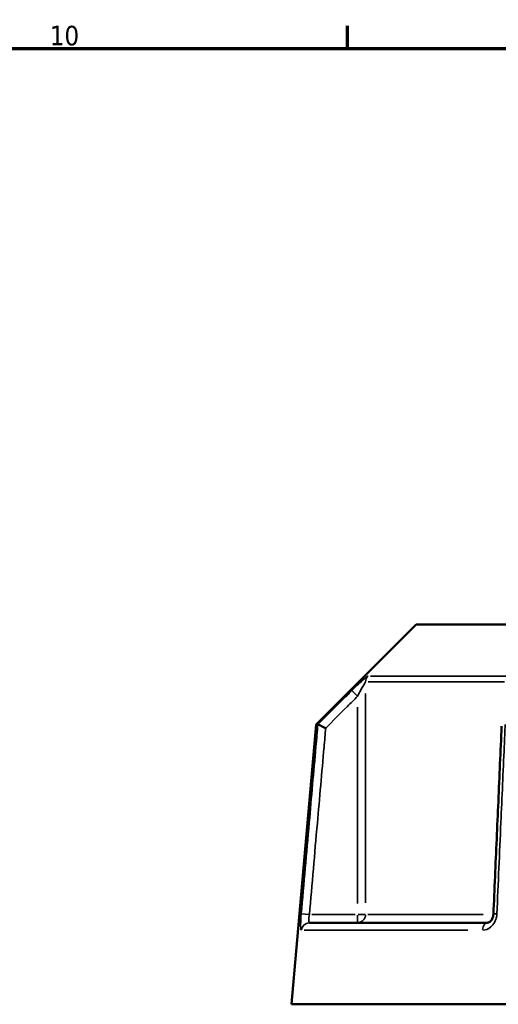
# Model space of a CAD drawing. Header units: millimetres. Extents: x 0 to 1062, y -443 to 985.
# Tile 14 of 21: x 661 to 719, y 457 to 578. Entities that reach past the tile are written whole.
import ezdxf

# ---------------------------------------------------------------- set-up
doc = ezdxf.new("R2010")
doc.units = ezdxf.units.MM
for name, color, linetype, lineweight in [('Border (ANSI)', 7, 'Continuous', 70), ('Visible (ANSI)', 7, 'Continuous', 50), ('Visible Narrow (ANSI)', 7, 'Continuous', 35)]:
    doc.layers.add(name, color=color, linetype=linetype, lineweight=lineweight)
doc.styles.add('Note Text (ANSI)', font='tahoma.ttf')

# ---------------------------------------------------------------- blocks, each defined once
blk = doc.blocks.new('Borders Default Border')
at = {"layer": 'Border (ANSI)'}
blk.add_line((700.83, 574), (700.83, 576.8), dxfattribs=at)
at = {"layer": 'Border (ANSI)', "flags": 128}
blk.add_lwpolyline([(20, 20), (20, 574), (821, 574), (821, 20), (20, 20)], dxfattribs=at)
at = {"layer": 'Border (ANSI)', "color": 5, "true_color": 0x0000ff, "insert": (664.35, 574.35), "char_height": 2.4, "attachment_point": 7, "style": 'Note Text (ANSI)'}
blk.add_mtext('10', dxfattribs=at)

msp = doc.modelspace()

# ---------------------------------------------------------------- linework, layer by layer
at = {"layer": 'Visible (ANSI)'}
for p, q in [((709.24, 503.43), (696.99, 491.18)), ((709.24, 503.43), (731.35, 503.43)), ((696.99, 491.18), (693.99, 456.88)), ((696.99, 491.18), (697.2, 491.18)), ((696.19, 466.88), (717.99, 466.88)), ((693.99, 456.88), (808.99, 456.88))]:
    msp.add_line(p, q, dxfattribs=at)
msp.add_open_spline([(697.2, 491.18), (697.2, 491.18), (697.2, 491.18), (697.21, 491.18)], degree=3, dxfattribs=at)
for points, knots in [([(698.17, 490.73), (698.16, 490.73), (698.16, 490.73), (698.04, 490.78), (697.93, 490.84), (697.71, 490.94), (697.6, 490.99), (697.43, 491.07), (697.35, 491.11), (697.25, 491.16), (697.22, 491.17), (697.21, 491.18)], [-0.1535572, -0.1535572, -0.1535572, -0.1535572, -0.1530819, -0.1530819, -0.1140211, -0.1140211, -0.075468, -0.075468, -0.0369605, -0.0369605, 0, 0, 0, 0]), ([(719.72, 490.95), (719.66, 489.42), (719.59, 487.88), (719.45, 484.81), (719.39, 483.27), (719.25, 480.2), (719.18, 478.67), (719.05, 475.6), (718.98, 474.06), (718.85, 470.99), (718.78, 469.46), (718.71, 467.92)], [0.683065, 0.683065, 0.683065, 0.683065, 1.145489, 1.145489, 1.607913, 1.607913, 2.070336, 2.070336, 2.53276, 2.53276, 2.995184, 2.995184, 2.995184, 2.995184]), ([(718.71, 467.92), (718.71, 467.82), (718.69, 467.72), (718.64, 467.53), (718.61, 467.44), (718.53, 467.27), (718.48, 467.2), (718.38, 467.08), (718.33, 467.02), (718.22, 466.94), (718.17, 466.92), (718.07, 466.88), (718.03, 466.88), (717.99, 466.88)], [0, 0, 0, 0, 0.0506338, 0.0506338, 0.1007712, 0.1007712, 0.1506589, 0.1506589, 0.2012995, 0.2012995, 0.2559451, 0.2559451, 0.3147923, 0.3147923, 0.3147923, 0.3147923])]:
    msp.add_open_spline(points, degree=3, knots=knots, dxfattribs=at)
at = {"layer": 'Visible Narrow (ANSI)'}
for p, q in [((720.07, 496.39), (703.36, 496.39)), ((703.65, 497.09), (720.26, 497.09)), ((701.37, 495.32), (702.02, 494.67)), ((703.06, 469.3), (703.06, 494.96)), ((702.07, 493.28), (702.07, 469.21)), ((696.08, 467.88), (695.18, 467.96)), ((701.78, 467.88), (696.45, 467.88)), ((702.07, 467.8), (702.07, 466.88)), ((703.05, 467.88), (702.14, 467.88)), ((703.32, 467.88), (717.46, 467.88)), ((715.6, 465.96), (695.52, 465.96))]:
    msp.add_line(p, q, dxfattribs=at)
for centre, major_axis, ratio, start_param, end_param in [((704.05, 496.39), (0, -1), 0.990799, 3.966261, 4.673119), ((702.07, 467.88), (0, -1), 0.990799, 0.07854, 1.492257), ((719.71, 467.88), (-0.999, 0.044), 0.075755, 5.370975, 6.235174), ((696.19, 465.88), (0, 1), 0.992632, 0.074176, 1.409353), ((717.99, 465.88), (0, 1), 0.601249, 0.074176, 1.409353)]:
    msp.add_ellipse(centre, major_axis=major_axis, ratio=ratio, start_param=start_param, end_param=end_param, dxfattribs=at)
for points, knots in [([(703.35, 497.09), (703.33, 497.09), (703.28, 497.07), (703, 496.87), (702.6, 496.51), (701.93, 495.87), (701.65, 495.6), (701.37, 495.32)], [-0.3457825, -0.3457825, -0.3457825, -0.3457825, -0.2935747, -0.2935747, -0.1175042, -0.1175042, 0, 0, 0, 0]), ([(702.07, 494.62), (702.21, 494.89), (702.35, 495.17), (702.69, 495.81), (702.89, 496.17), (703.03, 496.36), (703.05, 496.39), (703.06, 496.39)], [0, 0, 0, 0, 0.1175042, 0.1175042, 0.2935747, 0.2935747, 0.3457825, 0.3457825, 0.3457825, 0.3457825]), ([(701.37, 495.32), (700.95, 494.91), (700.53, 494.49), (700.11, 494.07), (699.14, 493.11), (698.17, 492.14), (697.2, 491.18)], [-1.1173195, -1.1173195, -1.1173195, -1.1173195, -0.9401762, -0.9401762, -0.9401762, -0.529435, -0.529435, -0.529435, -0.529435]), ([(698.17, 490.73), (699.05, 491.61), (699.93, 492.49), (700.82, 493.37), (701.24, 493.78), (701.65, 494.2), (702.07, 494.62)], [0.5659038, 0.5659038, 0.5659038, 0.5659038, 0.9401762, 0.9401762, 0.9401762, 1.1173195, 1.1173195, 1.1173195, 1.1173195]), ([(697.21, 491.18), (697.13, 490.27), (697.05, 489.37), (696.69, 485.36), (696.42, 482.25), (696.15, 479.14), (695.82, 475.42), (695.49, 471.69), (695.17, 467.96)], [-3.534784, -3.534784, -3.534784, -3.534784, -3.263383, -3.263383, -2.326966, -2.326966, -2.326966, -1.204617, -1.204617, -1.204617, -1.204617]), ([(719.14, 467.96), (719.3, 471.69), (719.47, 475.42), (719.63, 479.14), (719.77, 482.25), (719.9, 485.36), (720.08, 489.37), (720.12, 490.27), (720.16, 491.18)], [-2.995184, -2.995184, -2.995184, -2.995184, -1.872835, -1.872835, -1.872835, -0.936417, -0.936417, -0.665017, -0.665017, -0.665017, -0.665017]), ([(696.16, 467.88), (696.49, 471.6), (696.81, 475.33), (697.14, 479.06), (697.41, 482.17), (697.69, 485.28), (698.03, 489.17), (698.1, 489.95), (698.17, 490.73)], [1.204617, 1.204617, 1.204617, 1.204617, 2.326966, 2.326966, 2.326966, 3.263383, 3.263383, 3.498438, 3.498438, 3.498438, 3.498438]), ([(695.17, 467.96), (695.12, 467.49), (695.1, 467.01), (695.09, 466.38), (695.11, 466.18), (695.15, 466), (695.17, 465.96), (695.2, 465.96)], [-0.3147945, -0.3147945, -0.3147945, -0.3147945, -0.1713291, -0.1713291, -0.0658958, -0.0658958, 0, 0, 0, 0]), ([(696.19, 466.88), (696.16, 466.88), (696.14, 466.89), (696.1, 466.99), (696.09, 467.09), (696.09, 467.4), (696.12, 467.64), (696.16, 467.88)], [0, 0, 0, 0, 0.0658958, 0.0658958, 0.1713291, 0.1713291, 0.3147945, 0.3147945, 0.3147945, 0.3147945]), ([(717.4, 465.96), (717.74, 465.96), (718.1, 466.1), (718.59, 466.52), (718.75, 466.73), (718.97, 467.16), (719.05, 467.36), (719.12, 467.7), (719.13, 467.83), (719.14, 467.96)], [-0.3147923, -0.3147923, -0.3147923, -0.3147923, -0.1866316, -0.1866316, -0.1036842, -0.1036842, -0.0398785, -0.0398785, 0, 0, 0, 0])]:
    msp.add_open_spline(points, degree=3, knots=knots, dxfattribs=at)

# ---------------------------------------------------------------- block references
msp.add_blockref('Borders Default Border', (0, 0))

doc.saveas('drawing.dxf')
